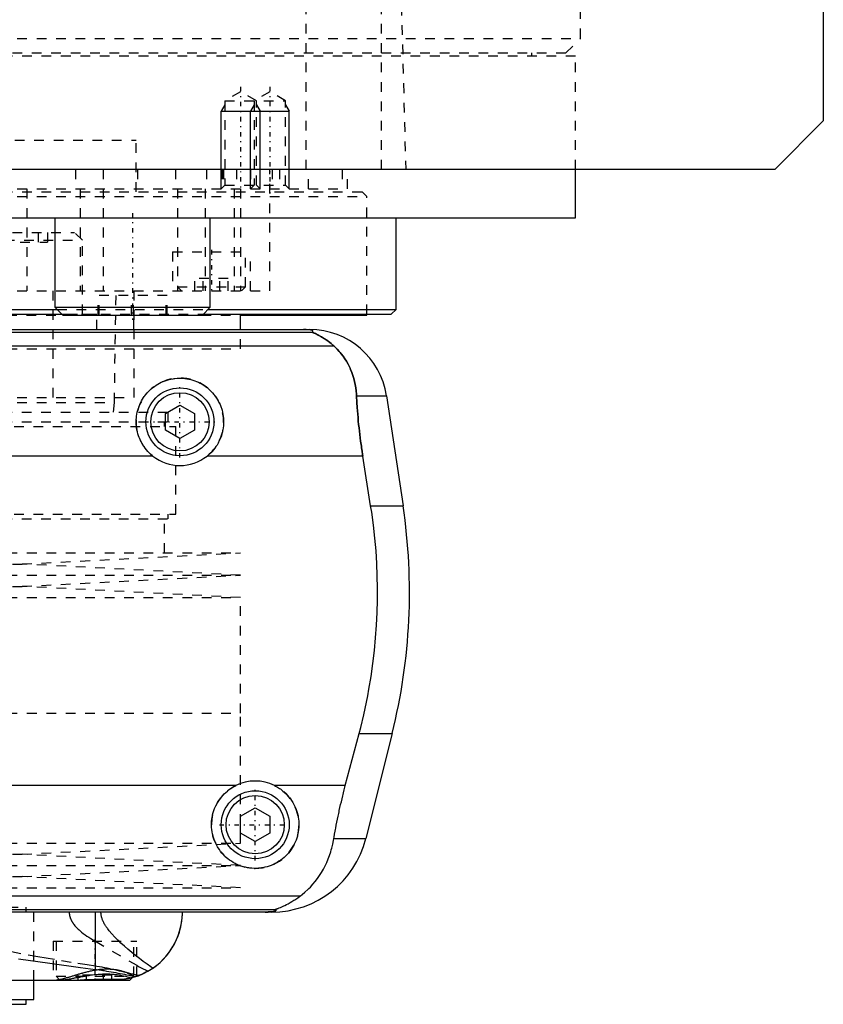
# Model space of a CAD drawing. Extents: x -105 to 105, y -146 to 645.
# Tile 6 of 13: x 22 to 105, y -70 to 32. Entities that reach past the tile are written whole.
import ezdxf

# ---------------------------------------------------------------- set-up
doc = ezdxf.new("R2010")
doc.units = 0
doc.linetypes.add('CENTER', pattern=[1.5, 0.45, -0.5, 0.05, -0.5])
doc.linetypes.add('DASHED', pattern=[2, 1, -1])
for name, color, linetype in [('AM_0', 7, 'CONTINUOUS'), ('AM_10', 7, 'CONTINUOUS'), ('AM_3', 7, 'DASHED'), ('AM_7', 7, 'CENTER')]:
    doc.layers.add(name, color=color, linetype=linetype)

msp = doc.modelspace()

# ---------------------------------------------------------------- linework, layer by layer
at = {"layer": 'AM_0', "color": 7, "linetype": 'CONTINUOUS'}
for p, q in [((105, 311.5), (105, 21.5)), ((105, 21.5), (100, 16.5)), ((100, 16.5), (-100, 16.5)), ((79.5, 11.5), (79.5, 16.5)), ((-79.5, 11.5), (79.5, 11.5)), ((25.88, 11.5), (25.88, 2.3)), ((41.88, 2.3), (41.88, 11.5)), ((61, 2.08), (61, 11.5)), ((-26.1, 2.08), (26.1, 2.08)), ((25.88, 2.3), (26.68, 1.5)), ((25.88, 2.3), (41.88, 2.3)), ((41.08, 1.5), (41.88, 2.3)), ((41.66, 2.08), (61, 2.08)), ((60.5, 1.58), (61, 2.08)), ((-26.6, 1.58), (26.6, 1.58)), ((26.68, 1.5), (41.08, 1.5)), ((41.16, 1.58), (60.5, 1.58)), ((45, 0), (45, 1.58)), ((45.04, 1.5), (58, 1.5)), ((58, 1.5), (58, 1.58)), ((-52.11, 0), (52.11, 0)), ((-52.38, -0.25), (52.38, -0.25)), ((-54.6, -1.69), (54.6, -1.69)), ((56.93, -6.81), (60.02, -6.81)), ((60.02, -6.81), (61.72, -18.16)), ((37.25, -8.63), (38.75, -7.77)), ((38.75, -7.77), (40.25, -8.63)), ((37.25, -10.37), (37.25, -8.63)), ((40.25, -8.63), (40.25, -10.37)), ((38.75, -11.23), (37.25, -10.37)), ((40.25, -10.37), (38.75, -11.23)), ((35.96, -13.03), (-35.96, -13.03)), ((57.58, -13.03), (41.54, -13.03)), ((58.39, -18.16), (57.58, -13.03)), ((58.39, -18.16), (61.72, -18.16)), ((55.78, -46.97), (57.2, -41.62)), ((57.2, -41.62), (60.6, -41.62)), ((60.6, -41.62), (57.89, -52.43)), ((44.5, -46.97), (-44.5, -46.97)), ((55.78, -46.97), (48.5, -46.97)), ((45, -50.13), (46.5, -49.27)), ((46.5, -49.27), (48, -50.13)), ((45, -51.87), (45, -50.13)), ((48, -50.13), (48, -51.87)), ((46.5, -52.73), (45, -51.87)), ((48, -51.87), (46.5, -52.73)), ((54.6, -52.43), (57.89, -52.43)), ((-51.17, -58.31), (51.17, -58.31)), ((-48.57, -59.75), (48.57, -59.75)), ((48.19, -60), (-48.19, -60)), ((30.04, -65.9), (30.04, -60)), ((33.6, -67), (33.85, -66.75)), ((-33.6, -67), (33.6, -67)), ((23.7, -69), (23.7, -67)), ((-23.7, -69), (23.7, -69)), ((-22.9, -69.5), (22.9, -69.5)), ((22.9, -69.5), (22.9, -69))]:
    msp.add_line(p, q, dxfattribs=at)
for points in [[(52.38, -0.25, 0), (52.39, -0.25, 0), (52.41, -0.23, 0), (52.43, -0.22, 0), (52.44, -0.21, 0), (52.44, -0.2, 0), (52.45, -0.19, 0), (52.45, -0.17, 0), (52.45, -0.16, 0), (52.45, -0.14, 0), (52.43, -0.13, 0), (52.42, -0.12, 0), (52.41, -0.11, 0), (52.39, -0.1, 0), (52.35, -0.08, 0), (52.3, -0.07, 0), (52.23, -0.05, 0), (52.19, -0.04, 0), (52.17, -0.04, 0), (52.16, -0.04, 0), (52.15, -0.04, 0), (52.15, -0.04, 0), (52.13, -0.04, 0), (52.11, -0.03, 0), (52.1, -0.03, 0), (52.1, -0.03, 0), (52.08, -0.03, 0), (52.06, -0.03, 0), (52.05, -0.03, 0), (52.04, -0.02, 0), (52.01, -0.02, 0), (51.99, -0.02, 0), (51.96, -0.02, 0), (51.93, -0.01, 0), (51.91, -0.01, 0), (51.89, -0.01, 0), (51.87, -0.01, 0), (51.84, -0.01, 0), (51.82, -0.01, 0), (51.82, -0.01, 0), (51.81, -0.01, 0), (51.81, -0.01, 0), (51.8, -0.01, 0), (51.8, -0.01, 0), (51.79, -0.01, 0), (51.78, -0.01, 0), (51.78, -0.01, 0), (51.77, -0.01, 0), (51.77, -0.01, 0), (51.76, -0.01, 0), (51.76, 0, 0), (51.75, 0, 0), (51.74, 0, 0), (51.73, 0, 0), (51.73, 0, 0), (51.72, 0, 0), (51.72, 0, 0), (51.71, 0, 0), (51.7, 0, 0), (51.7, 0, 0), (51.69, 0, 0), (51.68, 0, 0), (51.68, 0, 0), (51.67, 0, 0), (51.67, 0, 0), (51.66, 0, 0), (51.65, 0, 0), (51.65, 0, 0), (51.64, 0, 0), (51.63, 0, 0), (51.63, 0, 0), (51.62, 0, 0), (51.61, 0, 0), (51.6, 0, 0), (51.6, 0, 0), (51.59, 0, 0), (51.58, 0, 0), (51.57, 0, 0), (51.57, 0, 0), (51.56, 0, 0), (51.55, 0, 0), (51.54, 0, 0), (51.53, 0, 0), (51.53, 0, 0), (51.52, 0, 0), (51.52, 0, 0), (51.51, 0, 0), (51.5, 0, 0), (51.49, 0, 0)], [(54.6, -1.69, 0), (54.51, -1.61, 0), (54.32, -1.45, 0), (54.14, -1.31, 0), (54.06, -1.24, 0), (53.97, -1.17, 0), (53.8, -1.05, 0), (53.63, -0.94, 0), (53.48, -0.84, 0), (53.33, -0.75, 0), (53.18, -0.67, 0), (53.12, -0.63, 0), (53.05, -0.59, 0), (52.93, -0.53, 0), (52.81, -0.48, 0), (52.7, -0.42, 0), (52.64, -0.4, 0), (52.63, -0.39, 0), (52.61, -0.38, 0), (52.6, -0.38, 0), (52.6, -0.37, 0), (52.58, -0.37, 0), (52.57, -0.36, 0), (52.55, -0.35, 0), (52.54, -0.35, 0), (52.52, -0.34, 0), (52.52, -0.34, 0), (52.51, -0.33, 0), (52.5, -0.33, 0), (52.48, -0.32, 0), (52.48, -0.32, 0), (52.47, -0.32, 0), (52.46, -0.31, 0), (52.45, -0.31, 0), (52.44, -0.3, 0), (52.44, -0.3, 0), (52.43, -0.3, 0), (52.42, -0.29, 0), (52.41, -0.29, 0), (52.4, -0.28, 0), (52.4, -0.28, 0), (52.39, -0.28, 0), (52.39, -0.28, 0), (52.39, -0.27, 0), (52.38, -0.27, 0), (52.38, -0.27, 0), (52.38, -0.26, 0), (52.38, -0.26, 0), (52.38, -0.26, 0), (52.38, -0.26, 0), (52.38, -0.26, 0), (52.38, -0.25, 0), (52.38, -0.25, 0)], [(56.93, -6.81, 0), (56.92, -6.65, 0), (56.89, -6.32, 0), (56.85, -5.99, 0), (56.82, -5.83, 0), (56.8, -5.66, 0), (56.73, -5.34, 0), (56.65, -5.03, 0), (56.55, -4.72, 0), (56.45, -4.42, 0), (56.33, -4.12, 0), (56.27, -3.97, 0), (56.2, -3.83, 0), (56.06, -3.55, 0), (55.9, -3.27, 0), (55.73, -3, 0), (55.55, -2.74, 0), (55.36, -2.49, 0), (55.26, -2.37, 0), (55.16, -2.25, 0), (54.94, -2.02, 0), (54.72, -1.8, 0), (54.6, -1.69, 0)], [(35.96, -13.03, 0), (35.88, -12.97, 0), (35.73, -12.83, 0), (35.58, -12.69, 0), (35.51, -12.62, 0), (35.44, -12.55, 0), (35.3, -12.39, 0), (35.17, -12.23, 0), (35.05, -12.06, 0), (34.93, -11.89, 0), (34.83, -11.7, 0), (34.78, -11.61, 0), (34.73, -11.52, 0), (34.64, -11.32, 0), (34.55, -11.13, 0), (34.48, -10.93, 0), (34.42, -10.73, 0), (34.37, -10.52, 0), (34.35, -10.42, 0), (34.32, -10.32, 0), (34.29, -10.11, 0), (34.27, -9.91, 0), (34.26, -9.81, 0), (34.25, -9.71, 0), (34.25, -9.51, 0), (34.25, -9.31, 0), (34.26, -9.21, 0), (34.27, -9.11, 0), (34.29, -8.91, 0), (34.32, -8.7, 0), (34.36, -8.5, 0), (34.41, -8.3, 0), (34.47, -8.1, 0), (34.51, -8.01, 0), (34.54, -7.91, 0), (34.62, -7.72, 0), (34.7, -7.53, 0), (34.8, -7.34, 0), (34.9, -7.17, 0), (35.01, -6.99, 0), (35.07, -6.91, 0), (35.13, -6.83, 0), (35.25, -6.67, 0), (35.38, -6.52, 0), (35.52, -6.37, 0), (35.66, -6.23, 0), (35.8, -6.1, 0), (35.88, -6.03, 0), (35.96, -5.97, 0), (36.12, -5.85, 0), (36.29, -5.73, 0), (36.47, -5.62, 0), (36.65, -5.52, 0), (36.83, -5.43, 0), (36.93, -5.38, 0), (37.03, -5.34, 0), (37.22, -5.27, 0), (37.42, -5.2, 0), (37.63, -5.14, 0), (37.83, -5.1, 0), (38.04, -5.06, 0), (38.14, -5.04, 0), (38.24, -5.03, 0), (38.45, -5.01, 0), (38.65, -5, 0), (38.75, -5, 0), (38.85, -5, 0), (39.05, -5.01, 0), (39.26, -5.03, 0), (39.36, -5.04, 0), (39.46, -5.06, 0), (39.67, -5.1, 0), (39.87, -5.14, 0), (40.08, -5.2, 0), (40.28, -5.27, 0), (40.47, -5.34, 0), (40.57, -5.38, 0), (40.67, -5.43, 0), (40.85, -5.52, 0), (41.03, -5.62, 0), (41.21, -5.73, 0), (41.38, -5.85, 0), (41.54, -5.97, 0), (41.62, -6.03, 0), (41.7, -6.1, 0), (41.84, -6.23, 0), (41.98, -6.37, 0), (42.12, -6.52, 0), (42.25, -6.67, 0), (42.37, -6.83, 0), (42.43, -6.91, 0), (42.49, -6.99, 0), (42.6, -7.17, 0), (42.7, -7.34, 0), (42.8, -7.53, 0), (42.88, -7.72, 0), (42.96, -7.91, 0), (42.99, -8.01, 0), (43.03, -8.1, 0), (43.09, -8.3, 0), (43.14, -8.5, 0), (43.18, -8.7, 0), (43.21, -8.91, 0), (43.23, -9.11, 0), (43.24, -9.21, 0), (43.25, -9.31, 0), (43.25, -9.51, 0), (43.25, -9.71, 0), (43.24, -9.81, 0), (43.23, -9.91, 0), (43.21, -10.11, 0), (43.18, -10.32, 0), (43.15, -10.42, 0), (43.13, -10.52, 0), (43.08, -10.73, 0), (43.02, -10.93, 0), (42.95, -11.13, 0), (42.86, -11.32, 0), (42.77, -11.52, 0), (42.72, -11.61, 0), (42.67, -11.7, 0), (42.57, -11.89, 0), (42.45, -12.06, 0), (42.33, -12.23, 0), (42.2, -12.39, 0), (42.06, -12.55, 0), (41.99, -12.62, 0), (41.92, -12.69, 0), (41.77, -12.83, 0), (41.62, -12.97, 0), (41.54, -13.03, 0)], [(57.58, -13.03, 0), (57.55, -12.86, 0), (57.5, -12.52, 0), (57.45, -12.18, 0), (57.43, -12.01, 0), (57.4, -11.84, 0), (57.36, -11.5, 0), (57.31, -11.15, 0), (57.27, -10.81, 0), (57.23, -10.46, 0), (57.19, -10.12, 0), (57.17, -9.94, 0), (57.15, -9.77, 0), (57.12, -9.42, 0), (57.09, -9.07, 0), (57.06, -8.72, 0), (57.03, -8.37, 0), (57, -8.03, 0), (56.99, -7.85, 0), (56.98, -7.68, 0), (56.96, -7.33, 0), (56.94, -6.99, 0), (56.93, -6.81, 0)], [(57.2, -41.62, 0), (57.37, -40.98, 0), (57.68, -39.69, 0), (57.96, -38.38, 0), (58.09, -37.72, 0), (58.21, -37.05, 0), (58.43, -35.73, 0), (58.62, -34.4, 0), (58.78, -33.07, 0), (58.9, -31.75, 0), (58.99, -30.44, 0), (59.03, -29.79, 0), (59.06, -29.15, 0), (59.09, -27.88, 0), (59.09, -26.64, 0), (59.07, -25.38, 0), (59.02, -24.1, 0), (58.94, -22.8, 0), (58.88, -22.14, 0), (58.82, -21.48, 0), (58.67, -20.16, 0), (58.5, -18.82, 0), (58.39, -18.16, 0)], [(48.5, -46.97, 0), (48.6, -47.02, 0), (48.8, -47.13, 0), (49, -47.26, 0), (49.09, -47.32, 0), (49.18, -47.39, 0), (49.36, -47.53, 0), (49.53, -47.67, 0), (49.69, -47.82, 0), (49.84, -47.98, 0), (49.98, -48.15, 0), (50.05, -48.24, 0), (50.12, -48.33, 0), (50.25, -48.52, 0), (50.37, -48.71, 0), (50.49, -48.91, 0), (50.59, -49.12, 0), (50.68, -49.33, 0), (50.72, -49.44, 0), (50.76, -49.55, 0), (50.83, -49.76, 0), (50.88, -49.99, 0), (50.91, -50.1, 0), (50.93, -50.21, 0), (50.96, -50.43, 0), (50.99, -50.65, 0), (50.99, -50.76, 0), (51, -50.87, 0), (51, -51.08, 0), (50.99, -51.3, 0), (50.97, -51.51, 0), (50.94, -51.73, 0), (50.9, -51.95, 0), (50.87, -52.06, 0), (50.85, -52.17, 0), (50.78, -52.38, 0), (50.71, -52.59, 0), (50.62, -52.8, 0), (50.53, -53, 0), (50.43, -53.2, 0), (50.37, -53.29, 0), (50.31, -53.39, 0), (50.19, -53.57, 0), (50.06, -53.75, 0), (49.93, -53.92, 0), (49.78, -54.08, 0), (49.63, -54.23, 0), (49.56, -54.3, 0), (49.48, -54.37, 0), (49.31, -54.51, 0), (49.14, -54.65, 0), (48.95, -54.77, 0), (48.76, -54.89, 0), (48.57, -55, 0), (48.46, -55.05, 0), (48.36, -55.1, 0), (48.15, -55.19, 0), (47.94, -55.26, 0), (47.72, -55.33, 0), (47.5, -55.39, 0), (47.28, -55.43, 0), (47.16, -55.45, 0), (47.05, -55.47, 0), (46.83, -55.49, 0), (46.61, -55.5, 0), (46.5, -55.5, 0), (46.39, -55.5, 0), (46.17, -55.49, 0), (45.95, -55.47, 0), (45.84, -55.45, 0), (45.72, -55.43, 0), (45.5, -55.39, 0), (45.28, -55.33, 0), (45.06, -55.26, 0), (44.85, -55.19, 0), (44.64, -55.1, 0), (44.54, -55.05, 0), (44.43, -55, 0), (44.24, -54.89, 0), (44.05, -54.77, 0), (43.86, -54.65, 0), (43.69, -54.51, 0), (43.52, -54.37, 0), (43.44, -54.3, 0), (43.37, -54.23, 0), (43.22, -54.08, 0), (43.07, -53.92, 0), (42.94, -53.75, 0), (42.81, -53.57, 0), (42.69, -53.39, 0), (42.63, -53.29, 0), (42.57, -53.2, 0), (42.47, -53, 0), (42.38, -52.8, 0), (42.29, -52.59, 0), (42.22, -52.38, 0), (42.15, -52.17, 0), (42.13, -52.06, 0), (42.1, -51.95, 0), (42.06, -51.73, 0), (42.03, -51.51, 0), (42.01, -51.3, 0), (42, -51.08, 0), (42, -50.87, 0), (42.01, -50.76, 0), (42.01, -50.65, 0), (42.04, -50.43, 0), (42.07, -50.21, 0), (42.09, -50.1, 0), (42.12, -49.99, 0), (42.17, -49.76, 0), (42.24, -49.55, 0), (42.28, -49.44, 0), (42.32, -49.33, 0), (42.41, -49.12, 0), (42.51, -48.91, 0), (42.63, -48.71, 0), (42.75, -48.52, 0), (42.88, -48.33, 0), (42.95, -48.24, 0), (43.02, -48.15, 0), (43.16, -47.98, 0), (43.31, -47.82, 0), (43.47, -47.67, 0), (43.64, -47.53, 0), (43.82, -47.39, 0), (43.91, -47.32, 0), (44, -47.26, 0), (44.2, -47.13, 0), (44.4, -47.02, 0), (44.5, -46.97, 0)], [(54.6, -52.43, 0), (54.63, -52.27, 0), (54.68, -51.97, 0), (54.73, -51.66, 0), (54.76, -51.51, 0), (54.79, -51.35, 0), (54.85, -51.05, 0), (54.91, -50.74, 0), (54.97, -50.44, 0), (55.03, -50.13, 0), (55.1, -49.83, 0), (55.13, -49.68, 0), (55.16, -49.52, 0), (55.23, -49.22, 0), (55.3, -48.92, 0), (55.37, -48.63, 0), (55.44, -48.33, 0), (55.51, -48.03, 0), (55.55, -47.88, 0), (55.58, -47.73, 0), (55.66, -47.42, 0), (55.74, -47.12, 0), (55.78, -46.97, 0)], [(51.17, -58.31, 0), (51.33, -58.19, 0), (51.62, -57.95, 0), (51.91, -57.69, 0), (52.04, -57.56, 0), (52.18, -57.42, 0), (52.44, -57.14, 0), (52.68, -56.85, 0), (52.91, -56.55, 0), (53.13, -56.24, 0), (53.34, -55.91, 0), (53.44, -55.75, 0), (53.53, -55.58, 0), (53.71, -55.24, 0), (53.87, -54.88, 0), (54.02, -54.53, 0), (54.16, -54.16, 0), (54.28, -53.78, 0), (54.34, -53.6, 0), (54.39, -53.4, 0), (54.49, -53.02, 0), (54.57, -52.62, 0), (54.6, -52.43, 0)], [(48.57, -59.75, 0), (48.57, -59.75, 0), (48.57, -59.74, 0), (48.57, -59.74, 0), (48.57, -59.74, 0), (48.57, -59.74, 0), (48.57, -59.74, 0), (48.57, -59.73, 0), (48.58, -59.73, 0), (48.58, -59.73, 0), (48.59, -59.72, 0), (48.59, -59.72, 0), (48.6, -59.72, 0), (48.61, -59.71, 0), (48.62, -59.71, 0), (48.63, -59.71, 0), (48.64, -59.7, 0), (48.65, -59.7, 0), (48.66, -59.69, 0), (48.66, -59.69, 0), (48.68, -59.68, 0), (48.69, -59.68, 0), (48.7, -59.68, 0), (48.71, -59.67, 0), (48.72, -59.67, 0), (48.74, -59.66, 0), (48.74, -59.66, 0), (48.75, -59.65, 0), (48.77, -59.65, 0), (48.79, -59.64, 0), (48.8, -59.63, 0), (48.82, -59.63, 0), (48.84, -59.62, 0), (48.85, -59.62, 0), (48.86, -59.61, 0), (48.88, -59.6, 0), (48.9, -59.6, 0), (48.97, -59.57, 0), (49.1, -59.52, 0), (49.23, -59.46, 0), (49.38, -59.39, 0), (49.46, -59.36, 0), (49.54, -59.32, 0), (49.71, -59.23, 0), (49.9, -59.14, 0), (50.09, -59.03, 0), (50.28, -58.92, 0), (50.48, -58.79, 0), (50.58, -58.73, 0), (50.68, -58.66, 0), (50.88, -58.53, 0), (51.07, -58.38, 0), (51.17, -58.31, 0)], [(47.52, -60, 0), (47.53, -60, 0), (47.54, -60, 0), (47.55, -60, 0), (47.55, -60, 0), (47.56, -60, 0), (47.57, -60, 0), (47.57, -60, 0), (47.58, -60, 0), (47.59, -60, 0), (47.6, -60, 0), (47.61, -60, 0), (47.61, -60, 0), (47.62, -60, 0), (47.63, -60, 0), (47.64, -60, 0), (47.65, -60, 0), (47.66, -60, 0), (47.66, -60, 0), (47.67, -60, 0), (47.67, -60, 0), (47.68, -60, 0), (47.69, -60, 0), (47.69, -60, 0), (47.7, -60, 0), (47.71, -60, 0), (47.71, -60, 0), (47.72, -60, 0), (47.73, -60, 0), (47.73, -60, 0), (47.74, -60, 0), (47.75, -60, 0), (47.76, -60, 0), (47.76, -60, 0), (47.77, -60, 0), (47.78, -60, 0), (47.78, -60, 0), (47.79, -60, 0), (47.8, -60, 0), (47.81, -60, 0), (47.81, -60, 0), (47.81, -60, 0), (47.82, -60, 0), (47.83, -59.99, 0), (47.83, -59.99, 0), (47.84, -59.99, 0), (47.85, -59.99, 0), (47.85, -59.99, 0), (47.86, -59.99, 0), (47.86, -59.99, 0), (47.87, -59.99, 0), (47.89, -59.99, 0), (47.93, -59.99, 0), (47.95, -59.99, 0), (47.97, -59.99, 0), (48, -59.99, 0), (48.03, -59.98, 0), (48.06, -59.98, 0), (48.09, -59.98, 0), (48.11, -59.98, 0), (48.13, -59.98, 0), (48.14, -59.98, 0), (48.16, -59.97, 0), (48.19, -59.97, 0), (48.2, -59.97, 0), (48.21, -59.97, 0), (48.23, -59.97, 0), (48.25, -59.96, 0), (48.26, -59.96, 0), (48.27, -59.96, 0), (48.28, -59.96, 0), (48.3, -59.96, 0), (48.35, -59.95, 0), (48.43, -59.93, 0), (48.49, -59.92, 0), (48.54, -59.9, 0), (48.57, -59.89, 0), (48.58, -59.88, 0), (48.6, -59.87, 0), (48.62, -59.86, 0), (48.63, -59.84, 0), (48.63, -59.83, 0), (48.63, -59.81, 0), (48.63, -59.8, 0), (48.62, -59.79, 0), (48.62, -59.78, 0), (48.6, -59.77, 0), (48.58, -59.75, 0), (48.57, -59.75, 0)], [(34.2, -66.65, 0), (34.48, -66.55, 0), (34.99, -66.33, 0), (35.46, -66.08, 0), (35.69, -65.95, 0), (35.91, -65.81, 0), (36.32, -65.51, 0), (36.71, -65.18, 0), (37.07, -64.83, 0), (37.4, -64.46, 0), (37.7, -64.07, 0), (37.83, -63.87, 0), (37.96, -63.67, 0), (38.2, -63.25, 0), (38.4, -62.83, 0), (38.58, -62.4, 0), (38.72, -61.96, 0), (38.83, -61.52, 0), (38.88, -61.3, 0), (38.92, -61.08, 0), (38.97, -60.64, 0), (39, -60.21, 0), (39, -60, 0)], [(35.44, -66.1, 0), (35.63, -65.98, 0), (36.01, -65.74, 0), (36.36, -65.47, 0), (36.53, -65.33, 0), (36.7, -65.19, 0), (37.01, -64.89, 0), (37.3, -64.57, 0), (37.57, -64.24, 0), (37.81, -63.9, 0), (38.03, -63.55, 0), (38.14, -63.37, 0), (38.23, -63.19, 0), (38.41, -62.82, 0), (38.56, -62.45, 0), (38.69, -62.07, 0), (38.79, -61.69, 0), (38.88, -61.31, 0), (38.91, -61.12, 0), (38.94, -60.93, 0), (38.98, -60.56, 0), (39, -60.18, 0), (39, -60, 0)], [(22.12, -64.81, 0), (25.35, -65.27, 0), (28.5, -65.7, 0), (30.04, -65.9, 0)], [(30.04, -65.9, 0), (30.17, -65.92, 0), (30.43, -65.96, 0), (30.68, -65.99, 0), (30.81, -66.01, 0), (30.94, -66.03, 0), (31.18, -66.07, 0), (31.43, -66.11, 0), (31.67, -66.15, 0), (31.91, -66.2, 0), (32.14, -66.24, 0), (32.26, -66.26, 0), (32.37, -66.28, 0), (32.6, -66.33, 0), (32.82, -66.37, 0), (33.05, -66.41, 0), (33.26, -66.46, 0), (33.48, -66.5, 0), (33.58, -66.52, 0), (33.69, -66.54, 0), (33.89, -66.59, 0), (34.1, -66.63, 0), (34.2, -66.65, 0)], [(34.2, -66.65, 0), (34.15, -66.66, 0), (34.05, -66.69, 0), (33.95, -66.72, 0), (33.9, -66.74, 0), (33.85, -66.75, 0), (33.75, -66.78, 0), (33.65, -66.8, 0), (33.55, -66.83, 0), (33.45, -66.85, 0), (33.34, -66.87, 0), (33.29, -66.88, 0), (33.24, -66.89, 0), (33.14, -66.91, 0), (33.04, -66.92, 0), (32.94, -66.94, 0), (32.84, -66.95, 0), (32.73, -66.96, 0), (32.68, -66.97, 0), (32.63, -66.97, 0), (32.53, -66.98, 0), (32.43, -66.99, 0), (32.38, -66.99, 0)], [(34.24, -66.63, 0), (34.17, -66.65, 0), (34.04, -66.7, 0), (33.91, -66.73, 0), (33.85, -66.75, 0)], [(35.44, -66.1, 0), (35.25, -66.2, 0), (34.88, -66.38, 0), (34.49, -66.54, 0), (34.3, -66.61, 0)], [(29.34, -67, 0), (29.43, -67, 0), (29.61, -67, 0), (29.78, -67, 0), (29.87, -67, 0), (29.96, -67, 0), (30.13, -66.99, 0), (30.31, -66.99, 0), (30.49, -66.99, 0), (30.66, -66.99, 0), (30.83, -66.99, 0), (30.92, -66.98, 0), (31.01, -66.98, 0), (31.18, -66.98, 0), (31.35, -66.98, 0), (31.51, -66.98, 0), (31.68, -66.98, 0), (31.84, -66.98, 0), (31.92, -66.98, 0), (32, -66.99, 0), (32.15, -66.99, 0), (32.3, -66.99, 0), (32.38, -66.99, 0)]]:
    msp.add_polyline3d(points, dxfattribs=at)
for centre, radius in [((38.75, -9.5), 3.5), ((38.75, -9.5), 3), ((46.5, -51), 3.5), ((46.5, -51), 3)]:
    msp.add_circle(centre, radius, dxfattribs=at)
for centre, radius, start, end in [((52.11, -8), 8, 8.533, 90), ((38.75, -9.5), 4.5, 231.7104, 308.2896), ((2.39, -27.06), 60, 345.9622, 8.533), ((46.5, -51), 4.5, 63.6372, 116.3628), ((48.19, -50), 10, 270, 345.9622)]:
    msp.add_arc(centre, radius, start, end, dxfattribs=at)
at = {"layer": 'AM_10', "color": 7, "linetype": 'CONTINUOUS'}
for p, q in [((43.38, 23.16), (43, 22.5)), ((43, 14.5), (43, 22.5)), ((43, 22.5), (50, 22.5)), ((46.38, 23.16), (46, 22.5)), ((46, 14.5), (46, 22.5)), ((46.62, 23.16), (47, 22.5)), ((47, 14.5), (47, 22.5)), ((49.62, 23.16), (50, 22.5)), ((50, 14.5), (50, 22.5))]:
    msp.add_line(p, q, dxfattribs=at)
at = {"layer": 'AM_3', "color": 6, "linetype": 'DASHED'}
for p, q in [((80, 30), (80, 291.5)), ((51.74, 16.5), (51.74, 77.05)), ((59.5, 16.5), (59.5, 75.49)), ((60.5, 73.35), (62, 16.5)), ((-80, 30), (80, 30)), ((78.5, 28.5), (80, 30)), ((-78.5, 28.5), (78.5, 28.5)), ((75, 28.2), (75, 28.5)), ((-79.5, 28.2), (79.5, 28.2)), ((79.5, 16.5), (79.5, 28.2)), ((45, 24.5), (43.38, 23.56)), ((46.62, 23.56), (45, 24.5)), ((48, 24.5), (46.38, 23.56)), ((49.62, 23.56), (48, 24.5)), ((43.38, 23.56), (43.38, 14.88)), ((43.38, 23.56), (49.62, 23.56)), ((46.38, 23.56), (46.38, 14.88)), ((46.62, 14.88), (46.62, 23.56)), ((49.62, 14.88), (49.62, 23.56)), ((-34.25, 19.5), (34.25, 19.5)), ((34.25, 14.2), (34.25, 19.5)), ((28, 16.5), (28, 14.5)), ((30.84, 16.5), (30.84, 14.5)), ((34.38, 16.5), (34.38, 14.5)), ((38.29, 16.5), (38.29, 14.5)), ((41.5, 16.5), (41.5, 14.5)), ((43.09, 16.5), (43.09, 14.5)), ((43.24, 16.5), (43.24, 14.5)), ((44.59, 16.5), (44.59, 14.5)), ((46, 16.5), (46, 14.5)), ((48, 4), (48, 16.5)), ((48.25, 16.5), (48.25, 14.5)), ((49, 16.5), (49, 14.5)), ((52, 14.5), (52, 16.5)), ((55.47, 16.5), (55.47, 14.5)), ((56, 14.5), (56, 16.5)), ((-57.5, 14.2), (57.5, 14.2)), ((-56, 14.5), (56, 14.5)), ((23, 14.5), (23, 4)), ((28.48, 14.5), (28.48, 4)), ((30.85, 14.5), (30.85, 4)), ((38.5, 14.5), (38.5, 4)), ((41.36, 14.5), (41.36, 4)), ((43.38, 14.88), (43, 14.5)), ((43.38, 14.88), (49.62, 14.88)), ((44.34, 14.5), (44.34, 4)), ((45, 14.5), (45, 4)), ((46.38, 14.88), (46, 14.5)), ((47, 14.5), (46.62, 14.88)), ((50, 14.5), (49.62, 14.88)), ((58, 13.7), (57.5, 14.2)), ((-58, 13.7), (58, 13.7)), ((58, 1.58), (58, 13.7)), ((12.7, 9.2), (28.7, 9.2)), ((13.5, 10), (27.9, 10)), ((24.14, 10), (24.14, 9)), ((25.1, 10), (25.1, 9)), ((28.7, 9.2), (27.9, 10)), ((28.7, 1.6), (28.7, 9.2)), ((16.31, 9), (25.1, 9)), ((38, 8), (38, 4)), ((38, 8), (46, 8)), ((45.5, 4.4), (45.5, 8)), ((46, 4), (46, 8)), ((40.27, 4), (40.27, 5.25)), ((43.73, 5.25), (40.27, 5.25)), ((41.13, 4), (41.13, 5.25)), ((42.87, 4), (42.87, 5.25)), ((43.73, 4), (43.73, 5.25)), ((38.5, 4.4), (38.9, 4)), ((38.5, 4.4), (45.5, 4.4)), ((45.1, 4), (45.5, 4.4)), ((-48, 4), (48, 4)), ((25.65, 4), (25.65, -7)), ((30.33, 1.5), (30.33, 3.5)), ((37.43, 3.5), (30.33, 3.5)), ((30.43, 1.5), (30.43, 3.5)), ((32, -7.5), (32.18, 4)), ((33.77, 1.5), (33.77, 3.5)), ((33.98, 1.5), (33.98, 3.5)), ((34, 4), (34, -7)), ((37.32, 1.5), (37.32, 3.5)), ((37.43, 1.5), (37.43, 3.5)), ((26.1, 2.08), (41.66, 2.08)), ((-45.04, 1.5), (45.04, 1.5)), ((11.2, 1.6), (30.2, 1.6)), ((26.6, 1.58), (41.16, 1.58)), ((30.2, 0), (30.2, 1.6)), ((34, 0), (34, 1.5)), ((45, -2), (45, 0)), ((-45, -2), (45, -2)), ((-45, -2), (45, -2)), ((-34, -7), (34, -7)), ((-32, -7.5), (32, -7.5)), ((31.9, -8.5), (32, -7.5)), ((-37.53, -8.5), (37.53, -8.5)), ((37.53, -9.5), (37.53, -8.5)), ((-38.33, -10), (38.33, -10)), ((-37.53, -9.5), (37.53, -9.5)), ((37.17, -10), (37.17, -9.5)), ((38.33, -19), (38.33, -10)), ((-38.33, -19), (38.33, -19)), ((37.53, -19.5), (37.53, -19)), ((-37.53, -19.5), (37.53, -19.5)), ((37.17, -23), (37.17, -19.5)), ((-45, -23), (45, -23)), ((22.5, -24.15), (45, -23)), ((-22.5, -24.15), (22.5, -24.15)), ((45, -25.3), (22.5, -24.15)), ((-45, -25.3), (45, -25.3)), ((22.5, -26.45), (45, -25.3)), ((-22.5, -26.45), (22.5, -26.45)), ((45, -27.6), (22.5, -26.45)), ((-45, -27.6), (45, -27.6)), ((45, -39.5), (45, -27.6)), ((-45, -39.5), (45, -39.5)), ((45, -52.9), (45, -39.5)), ((-45, -52.9), (45, -52.9)), ((22.5, -54.05), (45, -52.9)), ((-22.5, -54.05), (22.5, -54.05)), ((45, -55.2), (22.5, -54.05)), ((-45, -55.2), (45, -55.2)), ((22.5, -56.35), (45, -55.2)), ((-22.5, -56.35), (22.5, -56.35)), ((45, -57.5), (22.5, -56.35)), ((-45, -57.5), (45, -57.5)), ((-22.9, -59.5), (22.9, -59.5)), ((22.9, -60), (22.9, -59.5)), ((23.7, -67), (23.7, -60)), ((25.7, -63), (25.7, -67)), ((25.7, -63), (34.3, -63)), ((26, -63), (26, -66.6)), ((30.04, -63.01), (34.3, -65.48)), ((34, -66.6), (34, -63)), ((34.3, -66.61), (34.3, -63)), ((26, -66.6), (26.4, -67)), ((26, -66.6), (34, -66.6)), ((28.27, -67), (28.27, -66.5)), ((31.73, -66.5), (28.27, -66.5)), ((29.13, -67), (29.13, -66.5)), ((30.87, -67), (30.87, -66.5)), ((31.73, -67), (31.73, -66.5)), ((33.85, -66.75), (33.72, -66.78)), ((33.85, -66.75), (34, -66.6)), ((34.3, -66.61), (34.24, -66.63))]:
    msp.add_line(p, q, dxfattribs=at)
for points in [[(52.38, -0.25, 0), (52.38, -0.25, 0), (52.38, -0.26, 0), (52.38, -0.26, 0), (52.38, -0.26, 0), (52.38, -0.26, 0), (52.38, -0.26, 0), (52.38, -0.27, 0), (52.38, -0.27, 0), (52.38, -0.27, 0), (52.39, -0.27, 0), (52.39, -0.28, 0), (52.39, -0.28, 0), (52.4, -0.28, 0), (52.41, -0.28, 0), (52.41, -0.29, 0), (52.42, -0.29, 0), (52.43, -0.3, 0), (52.43, -0.3, 0), (52.44, -0.3, 0), (52.45, -0.31, 0), (52.46, -0.31, 0), (52.46, -0.31, 0), (52.47, -0.32, 0), (52.48, -0.32, 0), (52.49, -0.33, 0), (52.5, -0.33, 0), (52.5, -0.33, 0), (52.51, -0.34, 0), (52.53, -0.34, 0), (52.54, -0.35, 0), (52.55, -0.35, 0), (52.57, -0.36, 0), (52.57, -0.36, 0), (52.58, -0.37, 0), (52.6, -0.37, 0), (52.61, -0.38, 0), (52.66, -0.4, 0), (52.76, -0.45, 0), (52.88, -0.51, 0), (53, -0.57, 0), (53.06, -0.6, 0), (53.13, -0.64, 0), (53.27, -0.72, 0), (53.43, -0.81, 0), (53.59, -0.91, 0), (53.76, -1.02, 0), (53.94, -1.15, 0), (54.03, -1.21, 0), (54.12, -1.29, 0), (54.31, -1.44, 0), (54.5, -1.6, 0), (54.6, -1.69, 0)], [(54.6, -1.69, 0), (54.72, -1.8, 0), (54.94, -2.02, 0), (55.16, -2.25, 0), (55.26, -2.37, 0), (55.36, -2.49, 0), (55.55, -2.74, 0), (55.73, -3, 0), (55.9, -3.27, 0), (56.06, -3.55, 0), (56.2, -3.83, 0), (56.27, -3.98, 0), (56.33, -4.12, 0), (56.45, -4.42, 0), (56.55, -4.72, 0), (56.65, -5.03, 0), (56.73, -5.34, 0), (56.8, -5.66, 0), (56.82, -5.83, 0), (56.85, -5.99, 0), (56.89, -6.32, 0), (56.92, -6.65, 0), (56.93, -6.81, 0)], [(56.93, -6.81, 0), (56.94, -6.99, 0), (56.96, -7.33, 0), (56.98, -7.68, 0), (56.99, -7.85, 0), (57, -8.03, 0), (57.03, -8.37, 0), (57.06, -8.72, 0), (57.09, -9.07, 0), (57.12, -9.42, 0), (57.15, -9.77, 0), (57.17, -9.94, 0), (57.19, -10.12, 0), (57.23, -10.46, 0), (57.27, -10.81, 0), (57.31, -11.15, 0), (57.36, -11.5, 0), (57.4, -11.84, 0), (57.43, -12.01, 0), (57.45, -12.18, 0), (57.5, -12.52, 0), (57.55, -12.86, 0), (57.58, -13.03, 0)], [(48.57, -59.75, 0), (48.58, -59.75, 0), (48.6, -59.77, 0), (48.62, -59.78, 0), (48.62, -59.79, 0), (48.63, -59.8, 0), (48.63, -59.81, 0), (48.63, -59.83, 0), (48.63, -59.84, 0), (48.62, -59.86, 0), (48.6, -59.87, 0), (48.58, -59.88, 0), (48.57, -59.89, 0), (48.54, -59.9, 0), (48.49, -59.92, 0), (48.43, -59.93, 0), (48.35, -59.95, 0), (48.3, -59.96, 0), (48.28, -59.96, 0), (48.27, -59.96, 0), (48.26, -59.96, 0), (48.25, -59.96, 0), (48.23, -59.97, 0), (48.21, -59.97, 0), (48.2, -59.97, 0), (48.19, -59.97, 0), (48.16, -59.97, 0), (48.14, -59.98, 0), (48.13, -59.98, 0), (48.11, -59.98, 0), (48.09, -59.98, 0), (48.06, -59.98, 0), (48.03, -59.98, 0), (48, -59.99, 0), (47.97, -59.99, 0), (47.95, -59.99, 0), (47.93, -59.99, 0), (47.91, -59.99, 0), (47.9, -59.99, 0), (47.9, -59.99, 0), (47.89, -59.99, 0), (47.89, -59.99, 0), (47.88, -59.99, 0), (47.88, -59.99, 0), (47.87, -59.99, 0), (47.86, -59.99, 0), (47.86, -59.99, 0), (47.85, -59.99, 0), (47.85, -59.99, 0), (47.84, -59.99, 0), (47.83, -59.99, 0), (47.83, -59.99, 0), (47.82, -60, 0), (47.81, -60, 0), (47.81, -60, 0), (47.81, -60, 0), (47.8, -60, 0), (47.79, -60, 0), (47.78, -60, 0), (47.78, -60, 0), (47.77, -60, 0), (47.76, -60, 0), (47.76, -60, 0), (47.75, -60, 0), (47.74, -60, 0), (47.73, -60, 0), (47.73, -60, 0), (47.72, -60, 0), (47.71, -60, 0), (47.71, -60, 0), (47.7, -60, 0), (47.69, -60, 0), (47.69, -60, 0), (47.68, -60, 0), (47.67, -60, 0), (47.67, -60, 0), (47.66, -60, 0), (47.66, -60, 0), (47.65, -60, 0), (47.64, -60, 0), (47.63, -60, 0), (47.62, -60, 0), (47.61, -60, 0), (47.61, -60, 0), (47.6, -60, 0), (47.59, -60, 0), (47.58, -60, 0), (47.57, -60, 0), (47.57, -60, 0), (47.56, -60, 0), (47.55, -60, 0), (47.55, -60, 0), (47.54, -60, 0), (47.53, -60, 0), (47.52, -60, 0)], [(27.35, -60, 0), (27.35, -60.02, 0), (27.35, -60.06, 0), (27.35, -60.1, 0), (27.35, -60.12, 0), (27.36, -60.14, 0), (27.36, -60.18, 0), (27.37, -60.22, 0), (27.37, -60.26, 0), (27.38, -60.3, 0), (27.39, -60.34, 0), (27.39, -60.36, 0), (27.39, -60.38, 0), (27.4, -60.42, 0), (27.41, -60.46, 0), (27.42, -60.5, 0), (27.44, -60.53, 0), (27.45, -60.57, 0), (27.46, -60.59, 0), (27.46, -60.61, 0), (27.48, -60.65, 0), (27.49, -60.69, 0), (27.5, -60.7, 0), (27.51, -60.72, 0), (27.52, -60.76, 0), (27.54, -60.8, 0), (27.55, -60.81, 0), (27.56, -60.83, 0), (27.58, -60.87, 0), (27.6, -60.9, 0), (27.61, -60.94, 0), (27.63, -60.97, 0), (27.65, -61.01, 0), (27.67, -61.02, 0), (27.68, -61.04, 0), (27.7, -61.07, 0), (27.72, -61.11, 0), (27.74, -61.14, 0), (27.76, -61.17, 0), (27.79, -61.2, 0), (27.8, -61.22, 0), (27.81, -61.24, 0), (27.83, -61.27, 0), (27.86, -61.3, 0), (27.94, -61.4, 0), (28.1, -61.58, 0), (28.27, -61.75, 0), (28.36, -61.83, 0), (28.44, -61.91, 0), (28.62, -62.06, 0), (28.8, -62.2, 0), (28.99, -62.34, 0), (29.17, -62.47, 0), (29.36, -62.6, 0), (29.46, -62.66, 0), (29.56, -62.72, 0), (29.75, -62.84, 0), (29.95, -62.95, 0), (30.04, -63.01, 0)], [(35.94, -65.78, 0), (35.76, -65.65, 0), (35.37, -65.37, 0), (34.97, -65.08, 0), (34.77, -64.93, 0), (34.57, -64.78, 0), (34.18, -64.46, 0), (33.78, -64.15, 0), (33.4, -63.83, 0), (33.03, -63.51, 0), (32.68, -63.2, 0), (32.52, -63.04, 0), (32.35, -62.89, 0), (32.04, -62.57, 0), (31.74, -62.25, 0), (31.47, -61.93, 0), (31.32, -61.74, 0), (31.28, -61.68, 0), (31.24, -61.63, 0), (31.22, -61.6, 0), (31.2, -61.57, 0), (31.16, -61.52, 0), (31.12, -61.46, 0), (31.09, -61.41, 0), (31.05, -61.35, 0), (31.02, -61.3, 0), (31, -61.27, 0), (30.99, -61.24, 0), (30.96, -61.19, 0), (30.93, -61.13, 0), (30.91, -61.1, 0), (30.9, -61.07, 0), (30.87, -61.02, 0), (30.84, -60.96, 0), (30.83, -60.93, 0), (30.82, -60.9, 0), (30.79, -60.84, 0), (30.77, -60.79, 0), (30.75, -60.73, 0), (30.73, -60.67, 0), (30.71, -60.6, 0), (30.7, -60.57, 0), (30.69, -60.54, 0), (30.68, -60.48, 0), (30.66, -60.42, 0), (30.65, -60.35, 0), (30.64, -60.29, 0), (30.63, -60.23, 0), (30.63, -60.19, 0), (30.63, -60.16, 0), (30.62, -60.1, 0), (30.62, -60.03, 0), (30.62, -60, 0)], [(30.04, -65.57, 0), (29.21, -65.45, 0), (27.54, -65.18, 0), (25.84, -64.89, 0), (24.98, -64.75, 0), (24.12, -64.6, 0), (22.38, -64.29, 0), (20.62, -63.97, 0)], [(34.07, -66.69, 0), (34.05, -66.68, 0), (34.02, -66.65, 0), (33.99, -66.63, 0), (33.97, -66.62, 0), (33.95, -66.6, 0), (33.91, -66.58, 0), (33.87, -66.55, 0), (33.83, -66.53, 0), (33.78, -66.5, 0), (33.74, -66.48, 0), (33.71, -66.46, 0), (33.69, -66.45, 0), (33.64, -66.42, 0), (33.59, -66.4, 0), (33.53, -66.37, 0), (33.48, -66.35, 0), (33.42, -66.32, 0), (33.39, -66.31, 0), (33.36, -66.29, 0), (33.3, -66.27, 0), (33.24, -66.24, 0), (33.21, -66.23, 0), (33.18, -66.22, 0), (33.11, -66.2, 0), (33.05, -66.17, 0), (33.01, -66.16, 0), (32.98, -66.15, 0), (32.91, -66.13, 0), (32.84, -66.11, 0), (32.77, -66.09, 0), (32.69, -66.06, 0), (32.62, -66.05, 0), (32.58, -66.04, 0), (32.54, -66.03, 0), (32.46, -66.01, 0), (32.38, -65.99, 0), (32.3, -65.98, 0), (32.22, -65.96, 0), (32.13, -65.95, 0), (32.09, -65.94, 0), (32.05, -65.94, 0), (31.96, -65.93, 0), (31.87, -65.92, 0), (31.79, -65.91, 0), (31.7, -65.9, 0), (31.61, -65.9, 0), (31.56, -65.89, 0), (31.52, -65.89, 0), (31.43, -65.89, 0), (31.33, -65.89, 0), (31.24, -65.89, 0), (31.14, -65.89, 0), (31.05, -65.89, 0), (31, -65.89, 0), (30.95, -65.89, 0), (30.86, -65.9, 0), (30.76, -65.9, 0), (30.67, -65.91, 0), (30.57, -65.92, 0), (30.47, -65.93, 0), (30.43, -65.94, 0), (30.38, -65.94, 0), (30.28, -65.96, 0), (30.18, -65.97, 0), (30.14, -65.98, 0), (30.09, -65.98, 0), (29.99, -66, 0), (29.9, -66.02, 0), (29.85, -66.03, 0), (29.8, -66.03, 0), (29.7, -66.05, 0), (29.61, -66.07, 0), (29.51, -66.09, 0), (29.42, -66.11, 0), (29.32, -66.14, 0), (29.27, -66.15, 0), (29.23, -66.16, 0), (29.13, -66.18, 0), (29.04, -66.21, 0), (28.95, -66.23, 0), (28.86, -66.26, 0), (28.76, -66.28, 0), (28.72, -66.29, 0), (28.67, -66.31, 0), (28.58, -66.33, 0), (28.49, -66.36, 0), (28.41, -66.38, 0), (28.32, -66.41, 0), (28.23, -66.43, 0), (28.19, -66.45, 0), (28.14, -66.46, 0), (28.06, -66.49, 0), (27.98, -66.51, 0), (27.89, -66.54, 0), (27.81, -66.56, 0), (27.73, -66.59, 0), (27.69, -66.6, 0), (27.65, -66.61, 0), (27.57, -66.64, 0), (27.49, -66.66, 0), (27.41, -66.69, 0), (27.34, -66.71, 0), (27.26, -66.73, 0), (27.23, -66.74, 0), (27.19, -66.75, 0), (27.12, -66.77, 0), (27.05, -66.79, 0), (27.01, -66.8, 0), (26.98, -66.81, 0), (26.91, -66.83, 0), (26.84, -66.85, 0), (26.81, -66.86, 0), (26.78, -66.87, 0), (26.72, -66.89, 0), (26.65, -66.9, 0), (26.59, -66.92, 0), (26.54, -66.93, 0), (26.48, -66.94, 0), (26.45, -66.95, 0), (26.42, -66.95, 0), (26.37, -66.96, 0), (26.32, -66.97, 0), (26.27, -66.98, 0), (26.22, -66.99, 0), (26.18, -66.99, 0), (26.15, -66.99, 0), (26.13, -67, 0), (26.09, -67, 0), (26.05, -67, 0), (26.03, -67, 0)], [(34.48, -66.54, 0), (34.38, -66.52, 0), (34.16, -66.46, 0), (33.94, -66.41, 0), (33.83, -66.38, 0), (33.71, -66.35, 0), (33.49, -66.3, 0), (33.25, -66.24, 0), (33.02, -66.18, 0), (32.78, -66.12, 0), (32.53, -66.07, 0), (32.41, -66.04, 0), (32.29, -66.01, 0), (32.04, -65.95, 0), (31.78, -65.9, 0), (31.52, -65.84, 0), (31.26, -65.79, 0), (31, -65.74, 0), (30.86, -65.71, 0), (30.73, -65.69, 0), (30.46, -65.64, 0), (30.18, -65.6, 0), (30.04, -65.57, 0)], [(34.3, -65.48, 0), (34.5, -65.59, 0), (34.89, -65.8, 0), (35.26, -66, 0), (35.44, -66.1, 0)], [(26.41, -67, 0), (26.45, -67, 0), (26.53, -67, 0), (26.61, -66.99, 0), (26.66, -66.99, 0), (26.7, -66.99, 0), (26.79, -66.98, 0), (26.88, -66.97, 0), (26.98, -66.95, 0), (27.08, -66.94, 0), (27.18, -66.92, 0), (27.23, -66.92, 0), (27.28, -66.91, 0), (27.39, -66.89, 0), (27.5, -66.87, 0), (27.61, -66.85, 0), (27.73, -66.82, 0), (27.84, -66.8, 0), (27.9, -66.79, 0), (27.96, -66.78, 0), (28.08, -66.75, 0), (28.21, -66.73, 0), (28.27, -66.72, 0)], [(28.27, -66.72, 0), (28.3, -66.71, 0), (28.37, -66.7, 0), (28.43, -66.69, 0), (28.46, -66.68, 0), (28.5, -66.67, 0), (28.56, -66.66, 0), (28.63, -66.65, 0), (28.7, -66.64, 0), (28.77, -66.62, 0), (28.84, -66.61, 0), (28.87, -66.6, 0), (28.9, -66.6, 0), (28.97, -66.59, 0), (29.04, -66.57, 0), (29.11, -66.56, 0), (29.18, -66.55, 0), (29.25, -66.54, 0), (29.29, -66.53, 0), (29.32, -66.53, 0), (29.39, -66.52, 0), (29.46, -66.51, 0), (29.5, -66.5, 0)], [(31.73, -66.93, 0), (31.65, -66.93, 0), (31.47, -66.93, 0), (31.3, -66.93, 0), (31.21, -66.93, 0), (31.12, -66.93, 0), (30.94, -66.94, 0), (30.76, -66.94, 0), (30.58, -66.94, 0), (30.4, -66.95, 0), (30.21, -66.95, 0), (30.12, -66.96, 0), (30.03, -66.96, 0), (29.84, -66.97, 0), (29.66, -66.97, 0), (29.48, -66.98, 0), (29.29, -66.99, 0), (29.11, -66.99, 0), (29.02, -66.99, 0), (28.93, -66.99, 0), (28.76, -67, 0), (28.58, -67, 0), (28.49, -67, 0)], [(29.5, -66.5, 0), (29.64, -66.48, 0), (29.91, -66.44, 0), (30.19, -66.42, 0), (30.33, -66.4, 0), (30.47, -66.39, 0), (30.63, -66.38, 0), (30.68, -66.38, 0), (30.72, -66.38, 0), (30.75, -66.38, 0), (30.77, -66.38, 0), (30.81, -66.37, 0), (30.86, -66.37, 0), (30.91, -66.37, 0), (30.95, -66.37, 0), (31, -66.37, 0), (31.02, -66.37, 0), (31.04, -66.37, 0), (31.09, -66.37, 0), (31.13, -66.37, 0), (31.18, -66.37, 0), (31.22, -66.37, 0), (31.27, -66.37, 0), (31.29, -66.37, 0), (31.31, -66.37, 0), (31.36, -66.37, 0), (31.4, -66.37, 0), (31.44, -66.37, 0), (31.49, -66.37, 0), (31.53, -66.38, 0), (31.55, -66.38, 0), (31.58, -66.38, 0), (31.62, -66.38, 0), (31.66, -66.38, 0), (31.81, -66.39, 0), (31.94, -66.4, 0), (32.06, -66.42, 0), (32.3, -66.44, 0), (32.53, -66.48, 0), (32.75, -66.52, 0), (32.95, -66.57, 0), (33.15, -66.61, 0), (33.24, -66.64, 0), (33.33, -66.66, 0), (33.5, -66.71, 0), (33.65, -66.76, 0), (33.72, -66.78, 0)], [(32.72, -66.96, 0), (32.7, -66.96, 0), (32.65, -66.96, 0), (32.6, -66.96, 0), (32.57, -66.96, 0), (32.55, -66.95, 0), (32.49, -66.95, 0), (32.44, -66.95, 0), (32.39, -66.95, 0), (32.33, -66.95, 0), (32.28, -66.95, 0), (32.25, -66.94, 0), (32.22, -66.94, 0), (32.17, -66.94, 0), (32.11, -66.94, 0), (32.05, -66.94, 0), (32, -66.94, 0), (31.94, -66.94, 0), (31.91, -66.94, 0), (31.88, -66.94, 0), (31.82, -66.94, 0), (31.76, -66.93, 0), (31.73, -66.93, 0)], [(33.85, -66.75, 0), (33.82, -66.76, 0), (33.74, -66.78, 0), (33.67, -66.8, 0), (33.63, -66.81, 0), (33.58, -66.82, 0), (33.5, -66.84, 0), (33.41, -66.86, 0), (33.32, -66.87, 0), (33.22, -66.89, 0), (33.12, -66.91, 0), (33.07, -66.92, 0), (33.02, -66.93, 0), (32.92, -66.94, 0), (32.81, -66.95, 0), (32.69, -66.97, 0), (32.58, -66.98, 0), (32.45, -66.99, 0), (32.39, -66.99, 0), (32.33, -66.99, 0), (32.2, -67, 0), (32.07, -67, 0), (32, -67, 0)], [(33.85, -66.75, 0), (33.83, -66.76, 0), (33.78, -66.77, 0), (33.73, -66.78, 0), (33.7, -66.79, 0), (33.68, -66.8, 0), (33.62, -66.81, 0), (33.56, -66.82, 0), (33.51, -66.84, 0), (33.45, -66.85, 0), (33.39, -66.86, 0), (33.35, -66.87, 0), (33.32, -66.87, 0), (33.26, -66.89, 0), (33.19, -66.9, 0), (33.12, -66.91, 0), (33.06, -66.92, 0), (32.99, -66.93, 0), (32.95, -66.94, 0), (32.91, -66.94, 0), (32.84, -66.95, 0), (32.76, -66.96, 0), (32.73, -66.96, 0)], [(34.3, -66.61, 0), (34.3, -66.61, 0), (34.3, -66.61, 0), (34.3, -66.61, 0), (34.29, -66.61, 0), (34.29, -66.61, 0), (34.29, -66.62, 0), (34.28, -66.62, 0), (34.27, -66.62, 0), (34.26, -66.62, 0), (34.25, -66.63, 0), (34.24, -66.63, 0), (34.24, -66.63, 0), (34.22, -66.64, 0), (34.21, -66.64, 0), (34.19, -66.65, 0), (34.17, -66.65, 0), (34.15, -66.66, 0), (34.14, -66.66, 0), (34.13, -66.67, 0), (34.11, -66.68, 0), (34.08, -66.68, 0), (34.07, -66.69, 0)]]:
    msp.add_polyline3d(points, dxfattribs=at)
for centre, start, end in [((38.75, -9.5), 308.2896, 231.7104), ((46.5, -51), 116.3628, 63.6372)]:
    msp.add_arc(centre, 4.5, start, end, dxfattribs=at)
at = {"layer": 'AM_7', "color": 4, "linetype": 'CENTER'}
for p, q in [((45, 25), (45, 14)), ((48, 25), (48, 14)), ((33.88, 12), (33.88, 1)), ((42, 8.2), (42, 3.8)), ((38.75, -13.18), (38.75, -5.82)), ((35.08, -9.5), (42.42, -9.5)), ((46.5, -54.67), (46.5, -47.33)), ((42.83, -51), (50.17, -51)), ((30, -62.8), (30, -67.2))]:
    msp.add_line(p, q, dxfattribs=at)

doc.saveas('drawing.dxf')
